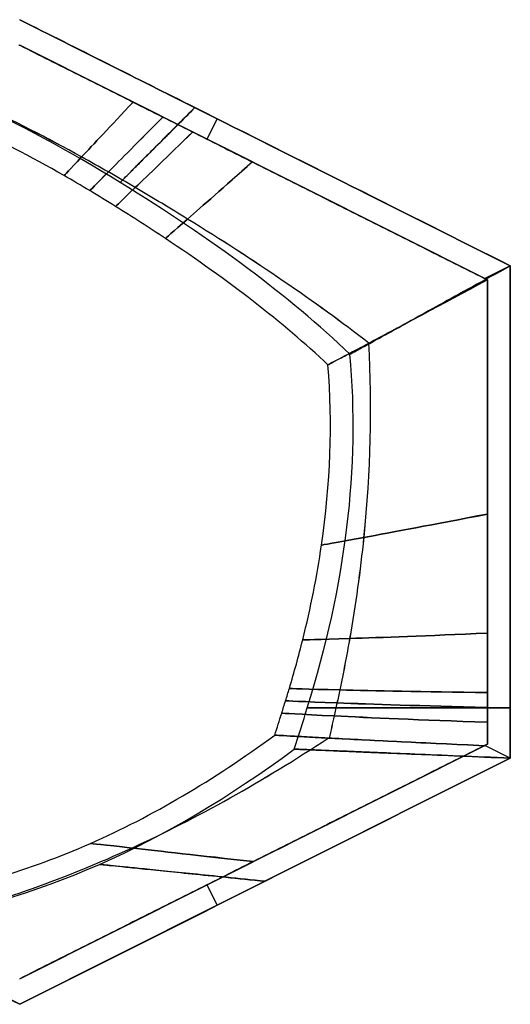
# Model space of a CAD drawing. Header units: millimetres. Extents: x -488 to 485, y -233 to 203.
# Tile 2 of 5: x -268 to -53, y -230 to 202. Entities that reach past the tile are written whole.
import ezdxf

# ---------------------------------------------------------------- set-up
doc = ezdxf.new("R2010")
doc.units = ezdxf.units.MM
doc.layers.add('Petronio senza tappo', color=18, linetype='Continuous', true_color=0x000000)

msp = doc.modelspace()

# ---------------------------------------------------------------- linework, layer by layer
at = {"layer": 'Petronio senza tappo', "color": 153, "true_color": 0x80a2b4}
for p, q in [((-268.27, 201.93, 4.27), (-53.28, 93.98, 4.27)), ((-268.27, 201.93, 464.27), (-53.28, 93.98, 464.27)), ((-63.28, 87.81, 3.43), (-268.27, 190.74, 3.43)), ((-63.28, 87.81, 465.14), (-268.27, 190.74, 465.14)), ((-186.18, 149.52, 469.27), (-181.7, 158.46, 469.27)), ((-160.78, 147.96, 9.27), (-160.78, 147.96, -0.73)), ((-160.78, 147.96, 469.27), (-160.78, 147.96, 459.27)), ((-165.78, 139.28, 7.31), (-165.78, 139.28, -0.73)), ((-165.78, 139.28, 469.27), (-165.78, 139.28, 461.29)), ((-53.28, 93.98, -0.73), (-64.42, 88.39, -0.73)), ((-53.28, -121.92, 4.27), (-53.28, 93.98, 4.27)), ((-53.28, -121.92, 464.27), (-53.28, 93.98, 464.27)), ((-63.28, 87.81, 2.91), (-63.28, -115.76, 2.91)), ((-63.28, 87.81, 465.68), (-63.28, -115.76, 465.68)), ((-63.28, -13.97, -0.73), (-63.28, -13.97, 6.38)), ((-63.28, -13.97, 462.25), (-63.28, -13.97, 469.27)), ((-53.28, -13.97, 9.27), (-53.28, -13.97, -0.73)), ((-53.28, -13.97, 459.27), (-53.28, -13.97, 469.27)), ((-268.27, -218.69, 3.54), (-63.28, -115.76, 3.54)), ((-268.27, -218.69, 465.03), (-63.28, -115.76, 465.03)), ((-53.28, -121.92, 469.27), (-64.42, -116.33, 469.27)), ((-268.27, -229.88, 464.27), (-483.27, -121.92, 464.27)), ((-53.28, -121.92, 4.27), (-268.27, -229.88, 4.27)), ((-53.28, -121.92, 464.27), (-268.27, -229.88, 464.27)), ((-165.78, -167.22, 7.6), (-165.78, -167.22, -0.73)), ((-165.78, -167.22, 469.27), (-165.78, -167.22, 461)), ((-160.78, -175.9, 9.27), (-160.78, -175.9, -0.73)), ((-160.78, -175.9, 469.27), (-160.78, -175.9, 459.27)), ((-181.7, -186.4, -0.73), (-186.18, -177.47, -0.73))]:
    msp.add_line(p, q, dxfattribs=at)
for points, knots in [([(-268.27, 201.93, -0.73), (-242.69, 189.09, -0.73), (-217.11, 176.24, -0.73), (-145.44, 140.26, -0.73), (-99.36, 117.12, -0.73), (-53.28, 93.98, -0.73)], [0, 0, 0, 0, 85.886039, 85.886039, 240.578844, 240.578844, 240.578844, 240.578844]), ([(-53.28, 93.98, 469.27), (-99.36, 117.12, 469.27), (-145.44, 140.26, 469.27), (-217.11, 176.24, 469.27), (-242.69, 189.09, 469.27), (-268.27, 201.93, 469.27)], [0, 0, 0, 0, 154.692805, 154.692805, 240.578844, 240.578844, 240.578844, 240.578844]), ([(-268.27, 201.93, 9.27), (-242.69, 189.09, 9.27), (-217.11, 176.24, 9.27), (-145.44, 140.26, 9.27), (-99.36, 117.12, 9.27), (-53.28, 93.98, 9.27)], [0, 0, 0, 0, 85.886039, 85.886039, 240.578844, 240.578844, 240.578844, 240.578844]), ([(-268.27, 201.93, 459.27), (-242.69, 189.09, 459.27), (-217.11, 176.24, 459.27), (-145.44, 140.26, 459.27), (-99.36, 117.12, 459.27), (-53.28, 93.98, 459.27)], [-1, -1, -1, -1, -0.643003, -0.643003, 0, 0, 0, 0]), ([(-123.53, 55.21, 236.04), (-150.16, 80.74, 236.04), (-183.7, 105.51, 236.04), (-246.79, 144.46, 236.04), (-268.67, 156.29, 236.04), (-290.09, 166.03, 236.04)], [0, 0, 0, 0, 0.643003, 0.643003, 1, 1, 1, 1]), ([(-115.21, 60.07, 351.18), (-138.79, 78.31, 350.74), (-165.26, 96.36, 350.43), (-194.69, 114.5, 350.23), (-202.15, 119.1, 350.17), (-209.8, 123.7, 350.13), (-217.64, 128.32, 350.09), (-221.56, 130.62, 350.07), (-225.51, 132.92, 350.05), (-229.43, 135.16, 350.03), (-233.34, 137.39, 350.01), (-237.24, 139.58, 350), (-241.13, 141.73, 349.98), (-256.18, 150.04, 349.93), (-271.02, 157.68, 349.91), (-285.68, 164.63, 349.93)], [1.568016, 1.568016, 1.568016, 1.568016, 117.235397, 117.235397, 117.235397, 146.544246, 146.544246, 146.544246, 161.198671, 161.198671, 161.198671, 175.853095, 175.853095, 175.853095, 232.608754, 232.608754, 232.608754, 232.608754]), ([(-115.22, 60.07, 120.06), (-138.8, 78.3, 120.5), (-165.26, 96.36, 120.8), (-194.7, 114.5, 121), (-202.16, 119.1, 121.05), (-209.81, 123.7, 121.1), (-217.65, 128.31, 121.14), (-221.57, 130.62, 121.16), (-225.52, 132.92, 121.18), (-229.43, 135.15, 121.2), (-233.35, 137.39, 121.21), (-237.25, 139.58, 121.23), (-241.13, 141.73, 121.24), (-256.16, 150.03, 121.29), (-270.98, 157.65, 121.31), (-285.63, 164.6, 121.29)], [1.576362, 1.576362, 1.576362, 1.576362, 117.235397, 117.235397, 117.235397, 146.544246, 146.544246, 146.544246, 161.198671, 161.198671, 161.198671, 175.853095, 175.853095, 175.853095, 232.544416, 232.544416, 232.544416, 232.544416]), ([(-218.6, 165.8, 7.48), (-228.57, 155.13, 45.49), (-236.09, 147.11, 83.42), (-241.13, 141.73, 121.24), (-246.25, 136.27, 159.62), (-248.82, 133.54, 197.9), (-248.82, 133.54, 236.04), (-248.82, 133.54, 274.18), (-246.25, 136.27, 312.17), (-241.13, 141.73, 349.98), (-236.09, 147.11, 387.21), (-228.57, 155.14, 424.26), (-218.61, 165.81, 461.12)], [1.816557, 1.816557, 1.816557, 1.816557, 124.465766, 124.465766, 124.465766, 248.931532, 248.931532, 248.931532, 373.397298, 373.397298, 373.397298, 495.941856, 495.941856, 495.941856, 495.941856]), ([(-133.17, 50.58, 236.04), (-152.96, 69.17, 236.04), (-176.69, 87.52, 236.04), (-204.43, 105.98, 236.04), (-211.45, 110.65, 236.04), (-218.72, 115.33, 236.04), (-226.26, 120.02, 236.04), (-230.02, 122.37, 236.04), (-233.83, 124.7, 236.04), (-237.59, 126.96, 236.04), (-241.35, 129.21, 236.04), (-245.1, 131.4, 236.04), (-248.82, 133.54, 236.04), (-263.35, 141.86, 236.04), (-277.59, 149.25, 236.04), (-291.59, 155.72, 236.04)], [1.416052, 1.416052, 1.416052, 1.416052, 117.235397, 117.235397, 117.235397, 146.544246, 146.544246, 146.544246, 161.198671, 161.198671, 161.198671, 175.853095, 175.853095, 175.853095, 233.050664, 233.050664, 233.050664, 233.050664]), ([(-205.53, 159.24, 7.45), (-216.1, 148.56, 45.45), (-224.08, 140.53, 83.37), (-229.43, 135.15, 121.2), (-234.87, 129.69, 159.59), (-237.59, 126.96, 197.89), (-237.59, 126.96, 236.04), (-237.59, 126.96, 274.19), (-234.87, 129.69, 312.21), (-229.43, 135.16, 350.03), (-224.08, 140.54, 387.26), (-216.1, 148.57, 424.31), (-205.54, 159.25, 461.15)], [1.84413, 1.84413, 1.84413, 1.84413, 124.465766, 124.465766, 124.465766, 248.931532, 248.931532, 248.931532, 373.397298, 373.397298, 373.397298, 495.913044, 495.913044, 495.913044, 495.913044]), ([(-192.46, 152.68, 7.4), (-203.59, 141.88, 45.39), (-212, 133.75, 83.31), (-217.65, 128.31, 121.14), (-223.38, 122.79, 159.55), (-226.26, 120.02, 197.86), (-226.26, 120.02, 236.04), (-226.26, 120.02, 274.21), (-223.38, 122.79, 312.25), (-217.64, 128.32, 350.09), (-212, 133.76, 387.32), (-203.59, 141.88, 424.37), (-192.47, 152.68, 461.2)], [1.879275, 1.879275, 1.879275, 1.879275, 124.465766, 124.465766, 124.465766, 248.931532, 248.931532, 248.931532, 373.397298, 373.397298, 373.397298, 495.876372, 495.876372, 495.876372, 495.876372]), ([(-166.32, 139.56, 7.29), (-178.84, 128.44, 45.26), (-188.33, 120.09, 83.17), (-194.7, 114.5, 121), (-201.17, 108.82, 159.45), (-204.43, 105.98, 197.81), (-204.43, 105.98, 236.04), (-204.43, 105.98, 274.27), (-201.17, 108.82, 312.35), (-194.69, 114.5, 350.23), (-188.33, 120.1, 387.47), (-178.85, 128.45, 424.51), (-166.34, 139.56, 461.32)], [1.969544, 1.969544, 1.969544, 1.969544, 124.465766, 124.465766, 124.465766, 248.931532, 248.931532, 248.931532, 373.397298, 373.397298, 373.397298, 495.782385, 495.782385, 495.782385, 495.782385]), ([(-53.28, 93.98, -0.73), (-53.28, 29.37, -0.73), (-53.28, -35.25, -0.73), (-53.28, -107.21, -0.73), (-53.28, -114.57, -0.73), (-53.28, -121.92, -0.73)], [0, 0, 0, 0, 193.838168, 193.838168, 215.904259, 215.904259, 215.904259, 215.904259]), ([(-53.28, -121.92, 469.27), (-53.28, -114.57, 469.27), (-53.28, -107.21, 469.27), (-53.28, -35.25, 469.27), (-53.28, 29.37, 469.27), (-53.28, 93.98, 469.27)], [0, 0, 0, 0, 22.066091, 22.066091, 215.904259, 215.904259, 215.904259, 215.904259]), ([(-53.28, 93.98, 9.27), (-53.28, 29.37, 9.27), (-53.28, -35.25, 9.27), (-53.28, -107.21, 9.27), (-53.28, -114.57, 9.27), (-53.28, -121.92, 9.27)], [0, 0, 0, 0, 193.838168, 193.838168, 215.904259, 215.904259, 215.904259, 215.904259]), ([(-53.28, 93.98, 459.27), (-53.28, 29.37, 459.27), (-53.28, -35.25, 459.27), (-53.28, -107.21, 459.27), (-53.28, -114.57, 459.27), (-53.28, -121.92, 459.27)], [-1, -1, -1, -1, -0.102203, -0.102203, 0, 0, 0, 0]), ([(-63.38, 87.87, 461.98), (-73.82, 82.23, 445.25), (-83.41, 77.07, 427.97), (-96.25, 70.18, 401.05), (-100.27, 68.03, 391.91), (-107.74, 64.04, 373.25), (-111.2, 62.2, 363.7), (-120.48, 57.27, 334.83), (-125.23, 54.76, 315.26), (-131.62, 51.39, 275.41), (-133.26, 50.53, 255.11), (-133.08, 50.63, 213.86), (-131.29, 51.57, 193.56), (-126.28, 54.21, 163.56), (-124.22, 55.3, 153.63), (-119.37, 57.86, 133.92), (-116.57, 59.35, 124.09), (-101, 67.63, 75.91), (-83.75, 76.86, 40.31), (-63.38, 87.86, 6.64)], [0, 0, 0, 0, 61.304308, 61.304308, 91.956462, 91.956462, 122.608615, 122.608615, 183.912923, 183.912923, 245.217231, 245.217231, 306.521538, 306.521538, 337.173692, 337.173692, 367.825846, 367.825846, 490.434461, 490.434461, 490.434461, 490.434461]), ([(-132.49, -113.14, 119.34), (-131.78, -109.92, 119.38), (-131.06, -106.69, 119.42), (-130.34, -103.42, 119.46), (-129.92, -101.52, 119.48), (-129.5, -99.59, 119.5), (-129.09, -97.69, 119.52), (-128.67, -95.8, 119.54), (-128.27, -93.9, 119.56), (-127.87, -92.01, 119.58), (-126.28, -84.45, 119.67), (-124.84, -76.93, 119.74), (-123.53, -69.46, 119.81), (-120.92, -54.51, 119.94), (-118.87, -39.74, 120.05), (-117.39, -25.12, 120.12), (-114.47, 3.73, 120.25), (-113.74, 32.03, 120.24), (-115.23, 60.06, 120.08)], [1.829271, 1.829271, 1.829271, 1.829271, 13.09987, 13.09987, 13.09987, 19.649805, 19.649805, 19.649805, 26.19974, 26.19974, 26.19974, 52.39948, 52.39948, 52.39948, 104.798961, 104.798961, 104.798961, 208.127382, 208.127382, 208.127382, 208.127382]), ([(-132.47, -113.15, 351.91), (-131.76, -109.93, 351.87), (-131.04, -106.69, 351.83), (-130.32, -103.42, 351.79), (-129.9, -101.52, 351.77), (-129.48, -99.59, 351.74), (-129.07, -97.7, 351.72), (-128.65, -95.8, 351.7), (-128.25, -93.91, 351.68), (-127.85, -92.01, 351.66), (-126.27, -84.45, 351.58), (-124.82, -76.93, 351.5), (-123.52, -69.46, 351.44), (-120.91, -54.51, 351.3), (-118.86, -39.75, 351.19), (-117.38, -25.12, 351.12), (-114.46, 3.73, 350.99), (-113.73, 32.03, 351), (-115.22, 60.07, 351.16)], [1.822682, 1.822682, 1.822682, 1.822682, 13.09987, 13.09987, 13.09987, 19.649805, 19.649805, 19.649805, 26.19974, 26.19974, 26.19974, 52.39948, 52.39948, 52.39948, 104.798961, 104.798961, 104.798961, 208.135155, 208.135155, 208.135155, 208.135155]), ([(-147.99, -117.96, 236.04), (-146.08, -112.07, 236.04), (-144.16, -106.04, 236.04), (-125.35, -45.59, 236.04), (-119.03, 5.41, 236.04), (-123.53, 55.21, 236.04)], [0, 0, 0, 0, 0.102203, 0.102203, 1, 1, 1, 1]), ([(-156.52, -111.83, 236.04), (-155.5, -108.66, 236.04), (-154.47, -105.44, 236.04), (-153.45, -102.19, 236.04), (-152.88, -100.39, 236.04), (-152.31, -98.56, 236.04), (-151.75, -96.76, 236.04), (-151.19, -94.96, 236.04), (-150.64, -93.17, 236.04), (-150.11, -91.37, 236.04), (-147.97, -84.21, 236.04), (-146.02, -77.11, 236.04), (-144.26, -70.07, 236.04), (-140.74, -55.99, 236.04), (-137.99, -42.15, 236.04), (-136, -28.5, 236.04), (-132.07, -1.52, 236.04), (-131.13, 24.71, 236.04), (-133.17, 50.58, 236.04)], [1.242676, 1.242676, 1.242676, 1.242676, 13.09987, 13.09987, 13.09987, 19.649805, 19.649805, 19.649805, 26.19974, 26.19974, 26.19974, 52.39948, 52.39948, 52.39948, 104.798961, 104.798961, 104.798961, 208.355241, 208.355241, 208.355241, 208.355241]), ([(-63.28, -14.86, 6.37), (-87.19, -19.5, 44.3), (-105.26, -22.88, 82.22), (-117.39, -25.12, 120.12), (-129.79, -27.4, 158.83), (-136, -28.5, 197.5), (-136, -28.5, 236.04), (-136, -28.5, 274.57), (-129.79, -27.4, 312.97), (-117.38, -25.12, 351.12), (-105.24, -22.89, 388.43), (-87.18, -19.51, 425.49), (-63.28, -14.88, 462.25)], [2.734343, 2.734343, 2.734343, 2.734343, 128.582317, 128.582317, 128.582317, 257.164634, 257.164634, 257.164634, 385.746951, 385.746951, 385.746951, 511.46174, 511.46174, 511.46174, 511.46174]), ([(-63.28, -67.04, 6.1), (-89.91, -68.28, 43.97), (-110.03, -69.02, 81.88), (-123.53, -69.46, 119.81), (-137.35, -69.91, 158.6), (-144.26, -70.07, 197.39), (-144.26, -70.07, 236.04), (-144.26, -70.07, 274.69), (-137.35, -69.91, 313.2), (-123.52, -69.46, 351.44), (-110.01, -69.02, 388.77), (-89.9, -68.29, 425.82), (-63.28, -67.05, 462.53)], [2.898902, 2.898902, 2.898902, 2.898902, 128.582317, 128.582317, 128.582317, 257.164634, 257.164634, 257.164634, 385.746951, 385.746951, 385.746951, 511.296466, 511.296466, 511.296466, 511.296466]), ([(-63.28, -93.13, 5.91), (-91.82, -92.83, 43.73), (-113.39, -92.38, 81.64), (-127.87, -92.01, 119.58), (-142.7, -91.63, 158.43), (-150.11, -91.37, 197.31), (-150.11, -91.37, 236.04), (-150.11, -91.37, 274.77), (-142.7, -91.64, 313.37), (-127.85, -92.01, 351.66), (-113.37, -92.38, 389.02), (-91.81, -92.84, 426.06), (-63.28, -93.13, 462.72)], [2.994171, 2.994171, 2.994171, 2.994171, 128.582317, 128.582317, 128.582317, 257.164634, 257.164634, 257.164634, 385.746951, 385.746951, 385.746951, 511.201708, 511.201708, 511.201708, 511.201708]), ([(-63.28, -99.66, 5.86), (-92.36, -98.99, 43.67), (-114.33, -98.25, 81.57), (-129.09, -97.69, 119.52), (-144.2, -97.12, 158.39), (-151.75, -96.76, 197.28), (-151.75, -96.76, 236.04), (-151.75, -96.76, 274.8), (-144.2, -97.12, 313.42), (-129.07, -97.7, 351.72), (-114.31, -98.26, 389.08), (-92.34, -99, 426.12), (-63.28, -99.65, 462.77)], [3.017677, 3.017677, 3.017677, 3.017677, 128.582317, 128.582317, 128.582317, 257.164634, 257.164634, 257.164634, 385.746951, 385.746951, 385.746951, 511.178469, 511.178469, 511.178469, 511.178469]), ([(-63.28, -106.18, 5.81), (-92.9, -105.17, 43.61), (-115.3, -104.16, 81.5), (-130.34, -103.42, 119.46), (-145.75, -102.65, 158.33), (-153.45, -102.19, 197.25), (-153.45, -102.19, 236.04), (-153.45, -102.19, 274.83), (-145.74, -102.65, 313.48), (-130.32, -103.42, 351.79), (-115.28, -104.17, 389.16), (-92.89, -105.18, 426.18), (-63.28, -106.18, 462.83)], [3.040752, 3.040752, 3.040752, 3.040752, 128.582317, 128.582317, 128.582317, 257.164634, 257.164634, 257.164634, 385.746951, 385.746951, 385.746951, 511.155725, 511.155725, 511.155725, 511.155725]), ([(-319.62, -183.64, 236.04), (-291.52, -179.3, 236.04), (-264.24, -171.22, 236.04), (-237.23, -159.3, 236.04), (-210.21, -147.38, 236.04), (-183.46, -131.6, 236.04), (-156.52, -111.83, 236.04)], [1.397416, 1.397416, 1.397416, 1.397416, 117.848856, 117.848856, 117.848856, 234.30029, 234.30029, 234.30029, 234.30029]), ([(-64.67, -116.46, 461.23), (-77.76, -115.86, 445.38), (-89.92, -115.29, 428.93), (-111.9, -114.22, 394.52), (-121.73, -113.71, 376.56), (-134.18, -113.06, 348.14), (-137.95, -112.86, 338.42), (-144.59, -112.49, 318.39), (-147.41, -112.34, 308.21), (-154.21, -111.96, 277.51), (-156.56, -111.82, 256.69), (-156.48, -111.83, 214.33), (-154.06, -111.97, 193.63), (-147.32, -112.34, 163.18), (-144.55, -112.49, 153.14), (-138.04, -112.85, 133.24), (-134.27, -113.05, 123.34), (-121.8, -113.7, 94.39), (-111.95, -114.2, 76.02), (-89.92, -115.26, 40.7), (-77.73, -115.83, 23.76), (-64.61, -116.42, 7.38)], [-500.11969, -500.11969, -500.11969, -500.11969, -437.604729, -437.604729, -375.089768, -375.089768, -343.832287, -343.832287, -312.574806, -312.574806, -250.059845, -250.059845, -187.544884, -187.544884, -156.287403, -156.287403, -125.029923, -125.029923, -62.514961, -62.514961, 0, 0, 0, 0]), ([(-306.67, -192.55, 350.14), (-277.04, -184.93, 349.79), (-248, -174.55, 349.66), (-219.17, -161.33, 349.73), (-190.38, -148.13, 349.81), (-161.8, -132.08, 350.09), (-133.07, -113.13, 350.49)], [2.024087, 2.024087, 2.024087, 2.024087, 117.848856, 117.848856, 117.848856, 233.492534, 233.492534, 233.492534, 233.492534]), ([(-306.66, -192.54, 121.09), (-277.04, -184.92, 121.43), (-248, -174.55, 121.56), (-219.17, -161.33, 121.49), (-190.38, -148.12, 121.41), (-161.8, -132.07, 121.14), (-133.08, -113.12, 120.74)], [2.032337, 2.032337, 2.032337, 2.032337, 117.848856, 117.848856, 117.848856, 233.493814, 233.493814, 233.493814, 233.493814]), ([(-483.27, -121.92, 469.27), (-437.19, -145.06, 469.27), (-391.11, -168.2, 469.27), (-319.44, -204.18, 469.27), (-293.86, -217.03, 469.27), (-268.27, -229.88, 469.27)], [0, 0, 0, 0, 154.692806, 154.692806, 240.578844, 240.578844, 240.578844, 240.578844]), ([(-165.86, -167.27, 7.61), (-189.53, -164.64, 45.7), (-207.29, -162.66, 83.67), (-219.17, -161.33, 121.49), (-231.21, -159.98, 159.83), (-237.23, -159.3, 198.01), (-237.23, -159.3, 236.04), (-237.23, -159.3, 274.07), (-231.21, -159.98, 311.97), (-219.17, -161.33, 349.73), (-207.29, -162.66, 386.96), (-189.55, -164.65, 424.05), (-165.9, -167.29, 460.99)], [1.728781, 1.728781, 1.728781, 1.728781, 127.368556, 127.368556, 127.368556, 254.737113, 254.737113, 254.737113, 382.105669, 382.105669, 382.105669, 507.645094, 507.645094, 507.645094, 507.645094])]:
    msp.add_open_spline(points, degree=3, knots=knots, dxfattribs=at)
at = {"layer": 'Petronio senza tappo', "color": 153, "true_color": 0x80a2b4, "extrusion": (0.448718, -0.893673, 1.29638e-08)}
msp.add_open_spline([(-268.27, 190.74, 461.09), (-268.4, 190.68, 460.8), (-268.52, 190.62, 460.5), (-268.64, 190.56, 460.21)], degree=3, dxfattribs=at)
at = {"layer": 'Petronio senza tappo', "color": 153, "true_color": 0x80a2b4, "extrusion": (-0.448718, -0.893673, -9.63215e-13)}
msp.add_open_spline([(-63.38, 87.86, 6.64), (-131.68, 122.16, 7.2), (-199.98, 156.45, 7.59), (-268.27, 190.74, 7.51)], degree=3, dxfattribs=at)
at = {"layer": 'Petronio senza tappo', "color": 153, "true_color": 0x80a2b4}
for points, degree in [([(-63.28, 87.81, -0.73), (-165.78, 139.28, -0.73), (-268.27, 190.74, -0.73)], 2), ([(-268.27, 190.74, 469.27), (-165.78, 139.28, 469.27), (-63.28, 87.81, 469.27)], 2), ([(-268.27, 190.74, 469.27), (-268.27, 190.74, 465.18), (-268.27, 190.74, 461.09)], 2), ([(-53.28, 93.98, -0.73), (-53.28, 93.98, 4.27), (-53.28, 93.98, 9.27)], 2), ([(-53.28, 93.98, 469.27), (-53.28, 93.98, 464.27), (-53.28, 93.98, 459.27)], 2), ([(-63.28, -115.76, -0.73), (-63.28, -13.97, -0.73), (-63.28, 87.81, -0.73)], 2), ([(-63.28, 87.81, 6.47), (-63.28, 87.81, 2.87), (-63.28, 87.81, -0.73)], 2), ([(-63.28, 87.81, 462.15), (-63.28, 87.81, 465.71), (-63.28, 87.81, 469.27)], 2), ([(-63.28, 87.81, 469.27), (-63.28, -13.97, 469.27), (-63.28, -115.76, 469.27)], 2), ([(-268.27, -218.69, -0.73), (-165.78, -167.22, -0.73), (-63.28, -115.76, -0.73)], 2), ([(-63.28, -115.76, 469.27), (-165.78, -167.22, 469.27), (-268.27, -218.69, 469.27)], 2), ([(-63.28, -115.76, 5.73), (-63.28, -115.76, 2.5), (-63.28, -115.76, -0.73)], 2), ([(-63.28, -115.76, 469.27), (-63.28, -115.76, 466.09), (-63.28, -115.76, 462.9)], 2), ([(-321.08, -193.97, 236.04), (-261.08, -185.26, 236.04), (-204.7, -160.09, 236.04), (-147.99, -117.96, 236.04)], 3), ([(-53.28, -121.92, -0.73), (-124.94, -157.91, -0.73), (-196.61, -193.89, -0.73), (-268.27, -229.88, -0.73)], 3), ([(-268.27, -229.88, 469.27), (-196.61, -193.89, 469.27), (-124.94, -157.91, 469.27), (-53.28, -121.92, 469.27)], 3), ([(-53.28, -121.92, 9.27), (-124.94, -157.91, 9.27), (-196.61, -193.89, 9.27), (-268.27, -229.88, 9.27)], 3), ([(-53.28, -121.92, 459.27), (-124.94, -157.91, 459.27), (-196.61, -193.89, 459.27), (-268.27, -229.88, 459.27)], 3), ([(-53.28, -121.92, -0.73), (-53.28, -121.92, 4.27), (-53.28, -121.92, 9.27)], 2), ([(-53.28, -121.92, 459.27), (-53.28, -121.92, 464.27), (-53.28, -121.92, 469.27)], 2), ([(-268.27, -229.88, 459.27), (-268.27, -229.88, 464.27), (-268.27, -229.88, 469.27)], 2)]:
    msp.add_open_spline(points, degree=degree, dxfattribs=at)
at = {"layer": 'Petronio senza tappo', "color": 153, "true_color": 0x80a2b4, "extrusion": (0.448718, 0.893673, 4.6324e-12)}
msp.add_open_spline([(-63.38, 87.87, 461.98), (-131.68, 122.16, 461.41), (-199.98, 156.45, 461.01), (-268.27, 190.74, 461.09)], degree=3, dxfattribs=at)
at = {"layer": 'Petronio senza tappo', "color": 153, "true_color": 0x80a2b4, "extrusion": (0.708149, -0.706063, 3.13633e-13)}
msp.add_open_spline([(-191.52, 163.39, 459.27), (-257.01, 97.71, 237.8), (-191.52, 163.39, 9.27)], degree=2, dxfattribs=at)
at = {"layer": 'Petronio senza tappo', "color": 153, "true_color": 0x80a2b4, "extrusion": (0.483138, -0.875544, 6.06324e-13)}
msp.add_open_spline([(-53.28, 93.98, 9.27), (-193.78, 16.45, 237.8), (-53.28, 93.98, 459.27)], degree=2, dxfattribs=at)
at = {"layer": 'Petronio senza tappo', "color": 153, "true_color": 0x80a2b4, "extrusion": (-0.448718, -0.893673, 3.20944e-08)}
msp.add_open_spline([(-63.28, 87.81, 462.15), (-63.31, 87.83, 462.1), (-63.35, 87.85, 462.04), (-63.38, 87.87, 461.98)], degree=3, dxfattribs=at)
at = {"layer": 'Petronio senza tappo', "color": 153, "true_color": 0x80a2b4, "extrusion": (-0.448718, -0.893673, 1.03843e-07)}
msp.add_open_spline([(-63.28, 87.81, 6.47), (-63.31, 87.83, 6.53), (-63.34, 87.85, 6.58), (-63.38, 87.86, 6.64)], degree=3, dxfattribs=at)
at = {"layer": 'Petronio senza tappo', "color": 153, "true_color": 0x80a2b4, "extrusion": (1, 1.76839e-12, 4.62714e-15)}
msp.add_open_spline([(-63.28, -115.76, 5.73), (-63.28, -81.83, 5.99), (-63.28, -47.9, 6.24), (-63.28, 19.96, 6.51), (-63.28, 53.88, 6.54), (-63.28, 87.81, 6.47)], degree=3, knots=[0, 0, 0, 0, 101.784679, 101.784679, 203.569358, 203.569358, 203.569358, 203.569358], dxfattribs=at)
at = {"layer": 'Petronio senza tappo', "color": 153, "true_color": 0x80a2b4, "extrusion": (-1, -1.76145e-12, -1.2743e-11)}
msp.add_open_spline([(-63.28, -115.76, 462.9), (-63.28, -81.83, 462.64), (-63.28, -47.9, 462.38), (-63.28, 19.96, 462.12), (-63.28, 53.88, 462.08), (-63.28, 87.81, 462.15)], degree=3, knots=[-203.569432, -203.569432, -203.569432, -203.569432, -101.784716, -101.784716, 0, 0, 0, 0], dxfattribs=at)
at = {"layer": 'Petronio senza tappo', "color": 153, "true_color": 0x80a2b4, "extrusion": (7.31152e-12, -1, 1.00891e-12)}
msp.add_open_spline([(-53.28, -99.86, 459.27), (-231.21, -99.86, 237.8), (-53.28, -99.86, 9.27)], degree=2, dxfattribs=at)
at = {"layer": 'Petronio senza tappo', "color": 153, "true_color": 0x80a2b4, "extrusion": (0.448718, -0.893673, 2.20511e-12)}
msp.add_open_spline([(-268.27, -218.69, 7.02), (-200.39, -184.6, 7.67), (-132.49, -150.51, 7.8), (-64.61, -116.42, 7.38)], degree=3, dxfattribs=at)
at = {"layer": 'Petronio senza tappo', "color": 153, "true_color": 0x80a2b4, "extrusion": (-0.448718, 0.893673, 1.00514e-13)}
msp.add_open_spline([(-268.27, -218.69, 461.59), (-200.41, -184.61, 460.93), (-132.54, -150.53, 460.79), (-64.67, -116.46, 461.23)], degree=3, dxfattribs=at)
at = {"layer": 'Petronio senza tappo', "color": 153, "true_color": 0x80a2b4, "extrusion": (0.448718, -0.893673, 8.11207e-10)}
msp.add_open_spline([(-64.67, -116.46, 461.23), (-64.21, -116.22, 461.79), (-63.74, -115.99, 462.34), (-63.28, -115.76, 462.9)], degree=3, dxfattribs=at)
at = {"layer": 'Petronio senza tappo', "color": 153, "true_color": 0x80a2b4, "extrusion": (0.448718, -0.893673, 1.56018e-09)}
msp.add_open_spline([(-64.61, -116.42, 7.38), (-64.16, -116.2, 6.83), (-63.72, -115.98, 6.28), (-63.28, -115.76, 5.73)], degree=3, dxfattribs=at)
at = {"layer": 'Petronio senza tappo', "color": 153, "true_color": 0x80a2b4, "extrusion": (-0.041793, -0.999126, 1.03345e-12)}
msp.add_open_spline([(-53.28, -121.92, 9.27), (-242.71, -114, 237.8), (-53.28, -121.92, 459.27)], degree=2, dxfattribs=at)
at = {"layer": 'Petronio senza tappo', "color": 153, "true_color": 0x80a2b4, "extrusion": (-0.101524, -0.994833, 1.0631e-12)}
msp.add_open_spline([(-160.78, -175.9, 459.27), (-305.82, -161.1, 237.8), (-160.78, -175.9, 9.27)], degree=2, dxfattribs=at)

doc.saveas('drawing.dxf')
